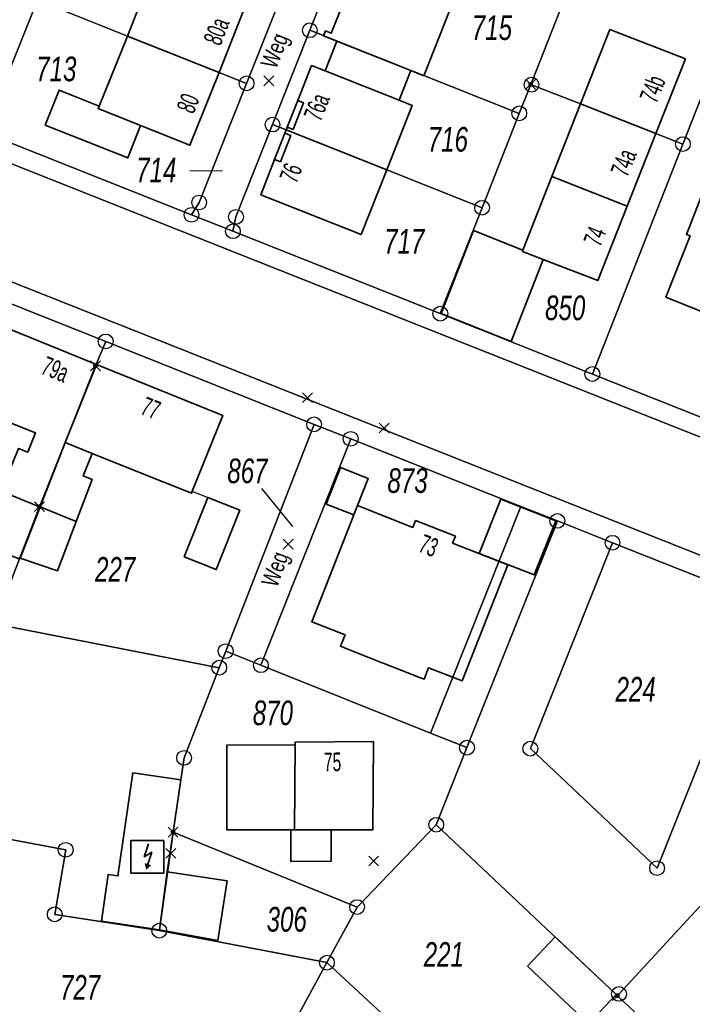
# Model space of a CAD drawing. Header units: metres. Extents: x 339653 to 341672, y 5744753 to 5747397.
# Tile 35 of 256: x 340695 to 340763, y 5745170 to 5745270. Entities that reach past the tile are written whole.
import ezdxf

# ---------------------------------------------------------------- set-up
doc = ezdxf.new("R2010")
doc.units = ezdxf.units.M
doc.header["$LTSCALE"] = 0.03
doc.header["$PDMODE"] = 3
doc.header["$PDSIZE"] = 0.5
for name, color, linetype, lineweight in [('B-Gebäude', 15, 'Continuous', 35), ('Flurstücke_Grenzpunkte', 7, 'Continuous', 25), ('Historie', 7, 'Continuous', 25), ('Lagebezeichnungen', 7, 'Continuous', 25), ('Netzpunkte', 7, 'Continuous', 25), ('Siedlung', 7, 'Continuous', 25), ('Siedlungsflächen - Bauwerke u. Einrichtungen', 7, 'Continuous', 25), ('Verkehr', 7, 'Continuous', 25)]:
    doc.layers.add(name, color=color, linetype=linetype, lineweight=lineweight)
doc.layers.add('UMRINGE_FLURSTUECKSABGRENZUNGEN', color=7, linetype='Continuous')
doc.styles.add('Flurstücksnummer - K 10 700', font='ariali.ttf', dxfattribs={"width": 0.7})
doc.styles.add('Hausnummern NRW', font='arial.ttf', dxfattribs={"width": 0.595})
doc.styles.add('Sonstiger Text_ Bezeichnung - N 7 380', font='arial.ttf', dxfattribs={"width": 0.7})

# ---------------------------------------------------------------- blocks, each defined once
blk = doc.blocks.new('Umformer (Gebäude und Bauwerk)')
blk.add_hatch(color=256).paths.add_polyline_path([(-0.07337, -0.183424), (0.113043, -0.244022), (-0.032608, -0.375271)], flags=0)
for p, q in [((-0.475544, -0.475544), (-0.475544, 0.475544)), ((-0.475544, 0.475544), (0.475544, 0.475544)), ((0.032608, 0.375271), (-0.089131, 0.000544)), ((0.475544, 0.475544), (0.475544, -0.475544)), ((-0.089131, 0.000544), (0.133152, 0.135326)), ((0.133152, 0.135326), (0.019837, -0.213587)), ((0.475544, -0.475544), (-0.475544, -0.475544))]:
    blk.add_line(p, q)
blk = doc.blocks.new('Grenzpunkt mit Abmarkung (Marke)')
at = {"lineweight": -2}
blk.add_circle((0, 0), 0.499, dxfattribs=at)
blk = doc.blocks.new('Grenzpunkt. Abmarkung nach Quellenlage nicht zu spezifizieren')
at = {"lineweight": -2}
blk.add_hatch(color=256, dxfattribs=at).paths.add_polyline_path([(0, 0.165, -1), (0, -0.165, -1)], flags=0)
blk.add_point((0, 0), dxfattribs=at)

msp = doc.modelspace()

# ---------------------------------------------------------------- linework, layer by layer
at = {"layer": 'B-Gebäude'}
for points in [[(340706.111, 5745268.676), (340709.046, 5745276.144), (340709.101, 5745276.121), (340716.433, 5745273.18), (340718.338, 5745272.43), (340715.409, 5745264.985)], [(340734.861, 5745265.178), (340727.372, 5745268.152), (340726.008, 5745268.694), (340726.206, 5745269.195), (340726.8, 5745268.959), (340727.858, 5745271.631), (340727.264, 5745271.867), (340728.674, 5745275.429), (340729.667, 5745275.036), (340737.116, 5745272.102), (340738.867, 5745271.411), (340736.2, 5745264.651)], [(340707.457, 5745259.591), (340703.135, 5745261.312), (340703.236, 5745261.563), (340706.111, 5745268.676), (340715.409, 5745264.985), (340712.462, 5745257.599)], [(340752.103, 5745261.788), (340755.08, 5745269.327), (340762.732, 5745266.37), (340759.738, 5745258.773)], [(340726.174, 5745265.138), (340727.372, 5745268.152), (340734.861, 5745265.178), (340733.678, 5745262.164)], [(340722.332, 5745259.435), (340723.401, 5745262.126), (340724.811, 5745265.679), (340726.174, 5745265.138), (340733.678, 5745262.164), (340735.017, 5745261.638), (340732.445, 5745255.091), (340722.218, 5745259.148)], [(340707.457, 5745259.591), (340706.155, 5745256.313), (340697.773, 5745259.641), (340699.183, 5745263.193), (340703.236, 5745261.563), (340703.135, 5745261.312)], [(340722.332, 5745259.435), (340723.401, 5745262.126), (340723.994, 5745261.89), (340722.926, 5745259.199)], [(340749.199, 5745254.433), (340752.103, 5745261.788), (340759.738, 5745258.773), (340756.843, 5745251.423)], [(340721.051, 5745256.168), (340722.091, 5745258.822), (340722.218, 5745259.148), (340732.445, 5745255.091), (340729.848, 5745248.533), (340719.645, 5745252.583)], [(340721.051, 5745256.168), (340722.091, 5745258.822), (340722.687, 5745258.588), (340721.645, 5745255.93)], [(340748.306, 5745246.013), (340746.196, 5745246.826), (340746.24, 5745246.938), (340749.199, 5745254.433), (340756.843, 5745251.423), (340753.866, 5745243.869)], [(340760.758, 5745242.182), (340763.205, 5745248.412), (340762.833, 5745248.559), (340764.792, 5745253.528), (340773.988, 5745249.852), (340769.582, 5745238.62)], [(340746.196, 5745246.826), (340748.306, 5745246.013), (340745.061, 5745237.702), (340737.944, 5745240.517), (340741.247, 5745248.948), (340746.24, 5745246.938)], [(340688.164, 5745231.836), (340688.21, 5745231.948), (340688.319, 5745232.218), (340691.492, 5745240.039), (340702.971, 5745235.349), (340699.783, 5745227.451), (340697.246, 5745220.906), (340697.192, 5745220.928), (340693.462, 5745222.433), (340693.491, 5745222.508), (340693.352, 5745222.563), (340695.071, 5745226.842), (340696.003, 5745226.467), (340696.784, 5745228.431), (340693.087, 5745229.892), (340688.461, 5745231.719)], [(340702.545, 5745226.34), (340699.783, 5745227.451), (340702.971, 5745235.349), (340715.783, 5745230.197), (340712.701, 5745222.516), (340712.611, 5745222.294), (340706.68, 5745224.678)], [(340697.246, 5745220.906), (340699.783, 5745227.451), (340702.545, 5745226.34), (340701.618, 5745224.051), (340702.547, 5745223.678), (340700.921, 5745219.423)], [(340729.466, 5745221.053), (340729.085, 5745220.094), (340726.268, 5745221.182), (340727.727, 5745224.894), (340730.547, 5745223.804)], [(340697.246, 5745220.906), (340695.236, 5745215.721), (340695.162, 5745215.752), (340695.123, 5745215.649), (340691.188, 5745217.178), (340693.352, 5745222.563), (340693.491, 5745222.508), (340693.462, 5745222.433), (340697.192, 5745220.928)], [(340711.876, 5745215.847), (340714.277, 5745221.879), (340717.52, 5745220.571), (340715.123, 5745214.55)], [(340744.011, 5745221.703), (340749.58, 5745219.503), (340747.4, 5745214.005), (340741.813, 5745216.172)], [(340695.236, 5745215.721), (340697.246, 5745220.906), (340700.921, 5745219.423), (340699.01, 5745214.425)], [(340729.466, 5745221.053), (340735.077, 5745218.836), (340735.356, 5745219.529), (340739.396, 5745217.948), (340739.11, 5745217.239), (340744.724, 5745215.043), (340740.084, 5745203.263), (340736.672, 5745204.596), (340736.218, 5745203.43), (340735.858, 5745203.57), (340732.067, 5745205.063), (340731.879, 5745205.136), (340728.138, 5745206.615), (340727.737, 5745206.775), (340728.205, 5745207.935), (340724.824, 5745209.256), (340729.085, 5745220.094)], [(340723.074, 5745188.155), (340722.69, 5745188.156), (340716.197, 5745188.158), (340716.202, 5745196.732), (340723.143, 5745196.785)], [(340723.074, 5745188.155), (340723.143, 5745196.785), (340723.141, 5745197.037), (340731.097, 5745197.099), (340731.031, 5745188.153), (340726.779, 5745188.154)], [(340710.144, 5745183.88), (340709.357, 5745178.001), (340703.469, 5745178.871), (340704.162, 5745183.628), (340705.15, 5745183.484), (340706.676, 5745193.945), (340711.536, 5745193.228), (340710.745, 5745187.918)], [(340723.074, 5745188.155), (340726.779, 5745188.154), (340726.778, 5745184.972), (340722.689, 5745184.942), (340722.69, 5745188.156)], [(340709.357, 5745178.001), (340710.144, 5745183.88), (340716.228, 5745182.98), (340715.289, 5745176.94)], [(340746.721, 5745174.306), (340749.509, 5745177.288), (340755.706, 5745171.446), (340752.887, 5745168.484)]]:
    msp.add_lwpolyline(points, close=True, dxfattribs=at)
for points in [[(340722.332, 5745259.435), (340723.401, 5745262.126)], [(340721.051, 5745256.168), (340722.091, 5745258.822)]]:
    msp.add_lwpolyline(points, dxfattribs=at)
at = {"layer": 'Flurstücke_Grenzpunkte', "color": 83}
for p, q in [((340712.453, 5745255.036), (340715.765, 5745255)), ((340719.723, 5745222.781), (340722.859, 5745218.936))]:
    msp.add_line(p, q, dxfattribs=at)
for points in [[(340673.062, 5745266.251), (340673.259, 5745266.71), (340683.421, 5745290.353), (340701.119, 5745287.139), (340702.363, 5745285.648), (340700.932, 5745282.1), (340697.959, 5745274.726), (340696.981, 5745272.301), (340691.575, 5745258.898), (340676.447, 5745264.777)], [(340706.111, 5745268.676), (340696.981, 5745272.301), (340697.959, 5745274.726), (340700.932, 5745282.1), (340702.363, 5745285.648), (340707.168, 5745279.889), (340707.22, 5745280.97), (340718.848, 5745279.205), (340719.841, 5745279.054), (340724.142, 5745278.809), (340718.204, 5745263.875), (340715.409, 5745264.985)], [(340712.62, 5745250.541), (340713.397, 5745251.791), (340718.204, 5745263.875), (340724.142, 5745278.809), (340728.312, 5745278.571), (340724.627, 5745269.263), (340720.839, 5745259.695), (340717.131, 5745250.331), (340716.824, 5745248.873)], [(340745.879, 5745260.834), (340724.627, 5745269.263), (340728.312, 5745278.571), (340730.535, 5745278.444), (340735.093, 5745278.184), (340741.291, 5745277.28), (340749.896, 5745276.027), (340751.741, 5745275.704), (340751.375, 5745274.775), (340747.037, 5745263.774)], [(340767.714, 5745270.982), (340762.487, 5745257.717), (340752.103, 5745261.788), (340747.121, 5745263.742), (340747.037, 5745263.774), (340751.375, 5745274.775), (340751.741, 5745275.704), (340751.963, 5745275.664), (340757.859, 5745274.63), (340760.421, 5745274.037), (340762.556, 5745273.543), (340764.537, 5745273.084), (340768.081, 5745271.912)], [(340691.575, 5745258.898), (340696.981, 5745272.301), (340706.111, 5745268.676), (340715.409, 5745264.985), (340718.204, 5745263.875), (340713.397, 5745251.791), (340712.62, 5745250.541)], [(340753.294, 5745234.391), (340762.487, 5745257.717), (340767.714, 5745270.982), (340768.081, 5745271.912), (340768.293, 5745271.841), (340769.73, 5745271.3), (340778.777, 5745267.888), (340783.576, 5745265.93), (340780.654, 5745258.522), (340780.086, 5745257.081), (340777.681, 5745250.983), (340776.669, 5745248.419), (340773.252, 5745239.757), (340768.719, 5745228.265)], [(340732.445, 5745255.091), (340722.218, 5745259.148), (340720.839, 5745259.695), (340724.627, 5745269.263), (340745.879, 5745260.834), (340742.104, 5745251.26)], [(340753.294, 5745234.391), (340737.868, 5745240.516), (340742.104, 5745251.26), (340745.879, 5745260.834), (340747.037, 5745263.774), (340747.121, 5745263.742), (340752.103, 5745261.788), (340762.487, 5745257.717)], [(340716.824, 5745248.873), (340717.131, 5745250.331), (340720.839, 5745259.695), (340722.218, 5745259.148), (340732.445, 5745255.091), (340742.104, 5745251.26), (340737.868, 5745240.516)], [(340692.587, 5745209.06), (340677.297, 5745212.046), (340672.177, 5745213.047), (340685.018, 5745245.203), (340703.912, 5745237.694), (340702.874, 5745235.229), (340699.783, 5745227.451), (340697.192, 5745220.928)], [(340715.433, 5745204.597), (340692.587, 5745209.06), (340697.192, 5745220.928), (340699.783, 5745227.451), (340702.874, 5745235.229), (340703.912, 5745237.694), (340725.06, 5745229.286), (340716.088, 5745206.275)], [(340719.658, 5745204.848), (340716.088, 5745206.275), (340725.06, 5745229.286), (340728.77, 5745227.813)], [(340736.86, 5745197.972), (340719.658, 5745204.848), (340728.77, 5745227.813), (340746.028, 5745220.963), (340749.745, 5745219.487), (340740.574, 5745196.487)], [(340755.706, 5745171.446), (340737.456, 5745188.668), (340740.574, 5745196.487), (340749.745, 5745219.487), (340755.337, 5745217.273), (340747.003, 5745196.389), (340759.864, 5745184.263), (340770.633, 5745211.198), (340786.833, 5745204.756), (340782.422, 5745199.999), (340778.295, 5745195.548), (340772.117, 5745188.885), (340764.116, 5745180.256), (340756.003, 5745171.507), (340755.833, 5745171.324)], [(340770.633, 5745211.198), (340759.864, 5745184.263), (340747.003, 5745196.389), (340755.337, 5745217.273)], [(340709.346, 5745177.922), (340698.739, 5745179.577), (340699.851, 5745186.122), (340673.869, 5745190.994), (340674.322, 5745193.452), (340673.769, 5745193.534), (340677.297, 5745212.046), (340692.587, 5745209.06), (340715.433, 5745204.597), (340711.868, 5745195.45), (340711.536, 5745193.228), (340710.745, 5745187.918), (340709.357, 5745178.001)], [(340710.745, 5745187.918), (340711.536, 5745193.228), (340711.868, 5745195.45), (340715.433, 5745204.597), (340716.088, 5745206.275), (340719.658, 5745204.848), (340736.86, 5745197.972), (340740.574, 5745196.487), (340737.456, 5745188.668), (340729.425, 5745180.315)], [(340647.488, 5745172.263), (340655.476, 5745174.685), (340657.204, 5745184.058), (340658.608, 5745191.672), (340658.63, 5745191.79), (340662.452, 5745195.631), (340673.769, 5745193.534), (340674.322, 5745193.452), (340673.869, 5745190.994), (340699.851, 5745186.122), (340698.739, 5745179.577), (340709.346, 5745177.922), (340726.363, 5745174.678), (340717.567, 5745158.486), (340707.531, 5745160.533), (340684.075, 5745165.115), (340658.551, 5745170.1)], [(340726.363, 5745174.678), (340729.425, 5745180.315), (340737.456, 5745188.668), (340755.706, 5745171.446), (340755.833, 5745171.324), (340773.348, 5745154.83), (340761.542, 5745142.161), (340738.732, 5745163.246)], [(340773.348, 5745154.83), (340755.833, 5745171.324), (340756.003, 5745171.507), (340764.116, 5745180.256), (340772.117, 5745188.885), (340789.775, 5745172.436)], [(340726.363, 5745174.678), (340709.346, 5745177.922), (340709.357, 5745178.001), (340710.745, 5745187.918), (340729.425, 5745180.315)], [(340724.99, 5745144.931), (340714.412, 5745152.678), (340716.826, 5745157.121), (340717.654, 5745158.483), (340717.567, 5745158.486), (340726.363, 5745174.678), (340738.732, 5745163.246), (340761.542, 5745142.161), (340748.248, 5745127.897)]]:
    msp.add_lwpolyline(points, close=True, dxfattribs=at)
for points in [[(340866.25, 5745175.502), (340820.561, 5745193.652), (340666.87, 5745254.627), (340662.238, 5745256.555), (340658.546, 5745258.142), (340655.838, 5745259.417), (340652.817, 5745260.84), (340650.939, 5745261.923), (340642.567, 5745266.55), (340645.231, 5745278.146), (340651.739, 5745274.907), (340653.618, 5745273.97), (340653.545, 5745273.537), (340659.181, 5745270.674), (340664.628, 5745268.108), (340670.109, 5745265.603), (340679.334, 5745261.662), (340768.019, 5745226.496), (340811.533, 5745209.186), (340833.173, 5745200.543), (340939.581, 5745157.973)], [(340939.581, 5745157.973), (340833.173, 5745200.543), (340811.533, 5745209.186), (340768.019, 5745226.496), (340679.334, 5745261.662)], [(340691.575, 5745258.898), (340712.62, 5745250.541), (340716.824, 5745248.873), (340737.868, 5745240.516), (340753.294, 5745234.391), (340768.719, 5745228.265), (340787.817, 5745220.681), (340792.47, 5745218.834), (340812.237, 5745210.984), (340814.002, 5745210.284), (340833.889, 5745202.389)], [(340666.87, 5745254.627), (340820.561, 5745193.652), (340866.25, 5745175.502)], [(340846.838, 5745180.816), (340818.979, 5745191.954), (340806.633, 5745196.896), (340786.833, 5745204.756), (340770.633, 5745211.198), (340755.337, 5745217.273), (340749.745, 5745219.487), (340746.028, 5745220.963), (340728.77, 5745227.813), (340725.06, 5745229.286), (340703.912, 5745237.694), (340685.018, 5745245.203)]]:
    msp.add_lwpolyline(points, dxfattribs=at)
at = {"layer": 'Historie', "color": 83}
for points in [[(340719.658, 5745204.848), (340728.77, 5745227.813), (340746.028, 5745220.963), (340736.86, 5745197.972)], [(340740.574, 5745196.487), (340736.86, 5745197.972), (340746.028, 5745220.963), (340749.745, 5745219.487)]]:
    msp.add_lwpolyline(points, close=True, dxfattribs=at)
at = {"layer": 'Netzpunkte', "color": 83}
for p in [(340724.397, 5745231.992), (340732.161, 5745228.909), (340710.517, 5745185.768), (340731.108, 5745184.994)]:
    msp.add_point(p, dxfattribs=at)
at = {"layer": 'Siedlung', "color": 83}
for points in [[(340724.142, 5745278.809), (340718.204, 5745263.875), (340713.397, 5745251.791), (340712.62, 5745250.541), (340691.575, 5745258.898), (340676.447, 5745264.777), (340673.062, 5745266.251), (340668.936, 5745268.047), (340661.847, 5745271.32), (340653.869, 5745275.458), (340657.194, 5745295.115), (340669.068, 5745292.959), (340669.567, 5745293.782), (340677.396, 5745292.238), (340676.977, 5745291.523), (340683.421, 5745290.353), (340701.119, 5745287.139), (340702.363, 5745285.648), (340707.168, 5745279.889), (340707.22, 5745280.97), (340718.848, 5745279.205), (340719.841, 5745279.054)], [(340728.312, 5745278.571), (340730.535, 5745278.444), (340735.093, 5745278.184), (340741.291, 5745277.28), (340749.896, 5745276.027), (340751.741, 5745275.704), (340751.375, 5745274.775), (340747.037, 5745263.774), (340745.879, 5745260.834), (340742.104, 5745251.26), (340737.868, 5745240.516), (340716.824, 5745248.873), (340717.131, 5745250.331), (340720.839, 5745259.695), (340724.627, 5745269.263)], [(340643.454, 5745218.657), (340647.286, 5745238.506), (340650.891, 5745257.175), (340652.954, 5745257.947), (340672.391, 5745250.222), (340685.018, 5745245.203), (340703.912, 5745237.694), (340725.06, 5745229.286), (340716.088, 5745206.275), (340715.433, 5745204.597), (340692.587, 5745209.06), (340677.297, 5745212.046), (340673.769, 5745193.534), (340662.452, 5745195.631), (340658.63, 5745191.79), (340658.608, 5745191.672), (340657.204, 5745184.058), (340655.476, 5745174.685), (340647.488, 5745172.263), (340637.912, 5745174.136), (340635.386, 5745176.859), (340638.79, 5745194.494)], [(340740.574, 5745196.487), (340736.86, 5745197.972), (340719.658, 5745204.848), (340728.77, 5745227.813), (340746.028, 5745220.963), (340749.745, 5745219.487)], [(340755.337, 5745217.273), (340770.633, 5745211.198), (340786.833, 5745204.756), (340782.422, 5745199.999), (340778.295, 5745195.548), (340772.117, 5745188.885), (340764.116, 5745180.256), (340756.003, 5745171.507), (340755.833, 5745171.324), (340755.706, 5745171.446), (340737.456, 5745188.668), (340740.574, 5745196.487), (340749.745, 5745219.487)], [(340673.769, 5745193.534), (340677.297, 5745212.046), (340692.587, 5745209.06), (340715.433, 5745204.597), (340711.868, 5745195.45), (340711.536, 5745193.228), (340710.745, 5745187.918), (340709.357, 5745178.001), (340709.346, 5745177.922), (340726.363, 5745174.678), (340717.567, 5745158.486), (340707.531, 5745160.533), (340684.075, 5745165.115), (340658.551, 5745170.1), (340647.488, 5745172.263), (340655.476, 5745174.685), (340657.204, 5745184.058), (340658.608, 5745191.672), (340658.63, 5745191.79), (340662.452, 5745195.631)], [(340715.433, 5745204.597), (340716.088, 5745206.275), (340719.658, 5745204.848), (340736.86, 5745197.972), (340740.574, 5745196.487), (340737.456, 5745188.668), (340729.425, 5745180.315), (340726.363, 5745174.678), (340709.346, 5745177.922), (340709.357, 5745178.001), (340710.745, 5745187.918), (340711.536, 5745193.228), (340711.868, 5745195.45)], [(340717.654, 5745158.483), (340717.567, 5745158.486), (340726.363, 5745174.678), (340729.425, 5745180.315), (340737.456, 5745188.668), (340755.706, 5745171.446), (340755.833, 5745171.324), (340756.003, 5745171.507), (340764.116, 5745180.256), (340772.117, 5745188.885), (340789.775, 5745172.436), (340773.348, 5745154.83), (340761.542, 5745142.161), (340748.248, 5745127.897), (340724.99, 5745144.931), (340714.412, 5745152.678), (340716.826, 5745157.121)]]:
    msp.add_lwpolyline(points, close=True, dxfattribs=at)
msp.add_lwpolyline([(340769.73, 5745271.3), (340778.777, 5745267.888), (340783.576, 5745265.93), (340793.053, 5745262.061), (340801.124, 5745258.816), (340797.63, 5745249.985), (340795.247, 5745243.961), (340794.978, 5745241.006), (340794.713, 5745238.102), (340792.326, 5745232.072), (340787.817, 5745220.681), (340768.719, 5745228.265), (340753.294, 5745234.391), (340737.868, 5745240.516), (340742.104, 5745251.26), (340745.879, 5745260.834), (340747.037, 5745263.774), (340751.375, 5745274.775)], dxfattribs=at)
at = {"layer": 'Siedlungsflächen - Bauwerke u. Einrichtungen', "color": 83}
msp.add_lwpolyline([(340712.701, 5745222.516), (340714.277, 5745221.879)], dxfattribs=at)
at = {"layer": 'UMRINGE_FLURSTUECKSABGRENZUNGEN', "color": 83}
for points in [[(340498.955, 5745360.439, 0), (340594.507, 5745297.101, 0), (340614.004, 5745284.177, 0), (340619.037, 5745280.874, 0), (340624.111, 5745277.63, 0), (340630.945, 5745273.419, 0), (340642.567, 5745266.55, 0), (340650.939, 5745261.923, 0), (340652.817, 5745260.84, 0), (340655.838, 5745259.417, 0), (340658.546, 5745258.142, 0), (340662.238, 5745256.555, 0), (340666.87, 5745254.627, 0), (340820.561, 5745193.652, 0), (340866.25, 5745175.502, 0)], [(340939.581, 5745157.973, 0), (340833.173, 5745200.543, 0), (340811.533, 5745209.186, 0), (340768.019, 5745226.496, 0), (340679.334, 5745261.662, 0), (340670.109, 5745265.603, 0), (340664.628, 5745268.108, 0), (340659.181, 5745270.674, 0), (340653.545, 5745273.537, 0), (340653.618, 5745273.97, 0), (340651.739, 5745274.907, 0), (340645.231, 5745278.146, 0), (340645.288, 5745278.474, 0), (340644.078, 5745278.924, 0), (340642.321, 5745279.653, 0)]]:
    msp.add_polyline3d(points, dxfattribs=at)
at = {"layer": 'Verkehr', "color": 83}
for points in [[(340866.25, 5745175.502), (340820.561, 5745193.652), (340666.87, 5745254.627), (340662.238, 5745256.555), (340658.546, 5745258.142), (340655.838, 5745259.417), (340652.817, 5745260.84), (340650.939, 5745261.923), (340642.567, 5745266.55), (340630.945, 5745273.419), (340624.111, 5745277.63), (340619.037, 5745280.874), (340614.004, 5745284.177), (340594.507, 5745297.101), (340498.955, 5745360.439)], [(340539.07, 5745346.421), (340575.544, 5745322.316), (340623.662, 5745291.002), (340628.54, 5745287.827), (340638.798, 5745281.564), (340640.564, 5745280.54), (340642.321, 5745279.653), (340644.078, 5745278.924), (340645.288, 5745278.474), (340645.231, 5745278.146), (340651.739, 5745274.907), (340653.618, 5745273.97), (340653.545, 5745273.537), (340659.181, 5745270.674), (340664.628, 5745268.108), (340670.109, 5745265.603), (340679.334, 5745261.662), (340768.019, 5745226.496), (340811.533, 5745209.186), (340833.173, 5745200.543), (340939.581, 5745157.973)], [(340939.581, 5745157.973), (340833.173, 5745200.543), (340811.533, 5745209.186), (340768.019, 5745226.496), (340679.334, 5745261.662)], [(340691.575, 5745258.898), (340712.62, 5745250.541), (340716.824, 5745248.873), (340737.868, 5745240.516), (340753.294, 5745234.391), (340768.719, 5745228.265), (340787.817, 5745220.681), (340792.47, 5745218.834), (340812.237, 5745210.984), (340814.002, 5745210.284), (340833.889, 5745202.389)], [(340666.87, 5745254.627), (340820.561, 5745193.652), (340866.25, 5745175.502)], [(340846.838, 5745180.816), (340818.979, 5745191.954), (340806.633, 5745196.896), (340786.833, 5745204.756), (340770.633, 5745211.198), (340755.337, 5745217.273), (340749.745, 5745219.487), (340746.028, 5745220.963), (340728.77, 5745227.813), (340725.06, 5745229.286), (340703.912, 5745237.694), (340685.018, 5745245.203)]]:
    msp.add_lwpolyline(points, dxfattribs=at)
for points in [[(340716.824, 5745248.873), (340712.62, 5745250.541), (340713.397, 5745251.791), (340718.204, 5745263.875), (340724.142, 5745278.809), (340728.312, 5745278.571), (340724.627, 5745269.263), (340720.839, 5745259.695), (340717.131, 5745250.331)], [(340719.658, 5745204.848), (340716.088, 5745206.275), (340725.06, 5745229.286), (340728.77, 5745227.813)]]:
    msp.add_lwpolyline(points, close=True, dxfattribs=at)
for p in [(340720.463, 5745264.124), (340722.422, 5745217.127)]:
    msp.add_point(p, dxfattribs=at)

# ---------------------------------------------------------------- block references
at = {"layer": 'B-Gebäude', "xscale": 3.5, "yscale": 3.5, "zscale": 3.5}
msp.add_blockref('Umformer (Gebäude und Bauwerk)', (340708.133, 5745185.419), dxfattribs=at)
at = {"layer": 'Flurstücke_Grenzpunkte', "color": 83, "xscale": 1.5, "yscale": 1.5, "zscale": 1.5}
for name, p in [('Grenzpunkt mit Abmarkung (Marke)', (340724.627, 5745269.263)), ('Grenzpunkt mit Abmarkung (Marke)', (340718.204, 5745263.875)), ('Grenzpunkt mit Abmarkung (Marke)', (340747.121, 5745263.742)), ('Grenzpunkt. Abmarkung nach Quellenlage nicht zu spezifizieren', (340747.037, 5745263.774)), ('Grenzpunkt mit Abmarkung (Marke)', (340745.879, 5745260.834)), ('Grenzpunkt mit Abmarkung (Marke)', (340720.839, 5745259.695)), ('Grenzpunkt mit Abmarkung (Marke)', (340762.487, 5745257.717)), ('Grenzpunkt mit Abmarkung (Marke)', (340713.397, 5745251.791)), ('Grenzpunkt mit Abmarkung (Marke)', (340742.104, 5745251.26)), ('Grenzpunkt mit Abmarkung (Marke)', (340712.62, 5745250.541)), ('Grenzpunkt mit Abmarkung (Marke)', (340717.131, 5745250.331)), ('Grenzpunkt mit Abmarkung (Marke)', (340716.824, 5745248.873)), ('Grenzpunkt mit Abmarkung (Marke)', (340737.868, 5745240.516)), ('Grenzpunkt mit Abmarkung (Marke)', (340703.912, 5745237.694)), ('Grenzpunkt. Abmarkung nach Quellenlage nicht zu spezifizieren', (340702.874, 5745235.229)), ('Grenzpunkt mit Abmarkung (Marke)', (340753.294, 5745234.391)), ('Grenzpunkt mit Abmarkung (Marke)', (340725.06, 5745229.286)), ('Grenzpunkt mit Abmarkung (Marke)', (340728.77, 5745227.813)), ('Grenzpunkt. Abmarkung nach Quellenlage nicht zu spezifizieren', (340697.192, 5745220.928)), ('Grenzpunkt mit Abmarkung (Marke)', (340749.745, 5745219.487)), ('Grenzpunkt mit Abmarkung (Marke)', (340755.337, 5745217.273)), ('Grenzpunkt mit Abmarkung (Marke)', (340716.088, 5745206.275)), ('Grenzpunkt mit Abmarkung (Marke)', (340719.658, 5745204.848)), ('Grenzpunkt mit Abmarkung (Marke)', (340715.433, 5745204.597)), ('Grenzpunkt mit Abmarkung (Marke)', (340740.574, 5745196.487)), ('Grenzpunkt mit Abmarkung (Marke)', (340747.003, 5745196.389)), ('Grenzpunkt mit Abmarkung (Marke)', (340711.868, 5745195.45)), ('Grenzpunkt mit Abmarkung (Marke)', (340737.456, 5745188.668)), ('Grenzpunkt. Abmarkung nach Quellenlage nicht zu spezifizieren', (340710.745, 5745187.918)), ('Grenzpunkt mit Abmarkung (Marke)', (340699.851, 5745186.122)), ('Grenzpunkt mit Abmarkung (Marke)', (340759.864, 5745184.263)), ('Grenzpunkt mit Abmarkung (Marke)', (340729.425, 5745180.315)), ('Grenzpunkt mit Abmarkung (Marke)', (340698.739, 5745179.577)), ('Grenzpunkt mit Abmarkung (Marke)', (340709.346, 5745177.922)), ('Grenzpunkt mit Abmarkung (Marke)', (340726.363, 5745174.678)), ('Grenzpunkt mit Abmarkung (Marke)', (340756.003, 5745171.507)), ('Grenzpunkt. Abmarkung nach Quellenlage nicht zu spezifizieren', (340755.833, 5745171.324))]:
    msp.add_blockref(name, p, dxfattribs=at)

# ---------------------------------------------------------------- texts
at = {"layer": 'Flurstücke_Grenzpunkte', "color": 83, "char_height": 2.5, "attachment_point": 8, "line_spacing_factor": 0.69, "style": 'Flurstücksnummer - K 10 700'}
for s, insert in [('715', (340743.103, 5745268.239)), ('713', (340698.898, 5745264.053)), ('716', (340738.634, 5745256.916)), ('714', (340709.043, 5745253.823)), ('717', (340734.207, 5745246.591)), ('850', (340750.539, 5745239.819)), ('867', (340718.295, 5745223.281)), ('873', (340734.543, 5745222.296)), ('227', (340704.875, 5745213.322)), ('224', (340757.69, 5745201.156)), ('870', (340720.88, 5745198.732)), ('306', (340722.281, 5745177.79)), ('221', (340738.223, 5745174.256)), ('727', (340701.316, 5745170.922))]:
    msp.add_mtext(s, dxfattribs=dict(at, insert=insert))
at = {"layer": 'Lagebezeichnungen', "color": 83, "char_height": 1.9, "line_spacing_factor": 0.69, "style": 'Hausnummern NRW'}
for s, insert, attachment_point, rotation in [('80a', (340716.057, 5745268.807), 8, 68.54398), ('74b', (340760.31, 5745262.948), 8, 68.49897), ('80', (340713.167, 5745261.494), 8, 68.247), ('76a', (340726.226, 5745261.112), 8, 68.34598), ('74a', (340757.364, 5745255.475), 8, 68.49897), ('76', (340723.605, 5745254.436), 8, 68.54398), ('74', (340754.425, 5745248.012), 8, 68.49897), ('79a', (340698.43, 5745233.963), 8, 337.77901), ('77', (340708.132, 5745230.041), 8, 338.14801), ('73', (340736.684, 5745216.969), 5, 338.6278), ('75', (340726.939, 5745194.066), 8, 0.45001)]:
    msp.add_mtext(s, dxfattribs=dict(at, insert=insert, attachment_point=attachment_point, rotation=rotation))
at = {"layer": 'Verkehr', "color": 83, "char_height": 1.75, "attachment_point": 8, "line_spacing_factor": 0.69, "style": 'Sonstiger Text_ Bezeichnung - N 7 380'}
for insert, rotation in [((340722.341, 5745266.687), 68.54398), ((340722.39, 5745214.12), 70.00203)]:
    msp.add_mtext('Weg', dxfattribs=dict(at, insert=insert, rotation=rotation))

doc.saveas('drawing.dxf')
